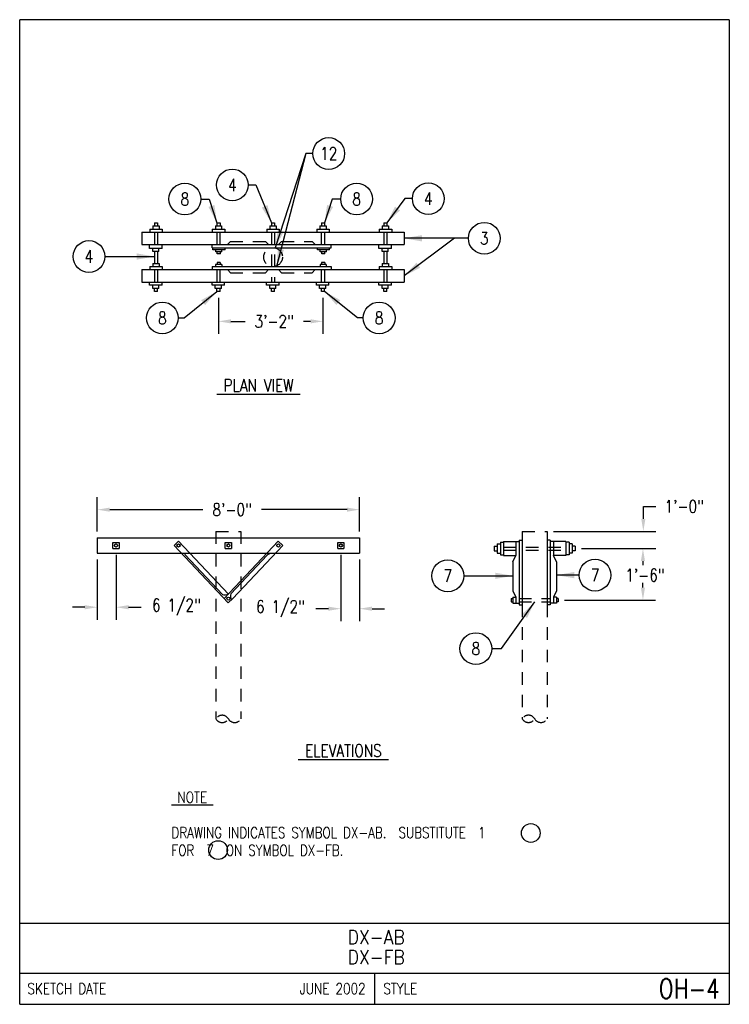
# Model space of a CAD drawing. Extents: x 0 to 7.1, y 0 to 9.85.
import ezdxf
from ezdxf.enums import TextEntityAlignment as Align

# ---------------------------------------------------------------- set-up
doc = ezdxf.new("R2010")
doc.units = 0
doc.header["$MEASUREMENT"] = 0
doc.linetypes.add('HIDDEN2', pattern=[0.1875, 0.125, -0.0625])
doc.layers.add('E-DETL', color=2, linetype='CONTINUOUS')
doc.layers.add('E-DETL-TEXT', color=3, linetype='CONTINUOUS')
doc.styles.add('ROMANS', font='ROMANS.SHX', dxfattribs={"width": 0.8})

msp = doc.modelspace()

# ---------------------------------------------------------------- linework, layer by layer
at = {"layer": 'E-DETL'}
for p, q in [((7.1036, 9.8484), (0, 9.8484)), ((0, 0), (0, 9.8484)), ((7.1036, 9.8484), (7.1036, 0)), ((4.9994, 4.6436), (4.9994, 3.9958)), ((0, 0.8125), (7.1036, 0.8125)), ((0, 0.3125), (7.1036, 0.3125)), ((3.5518, 0.3125), (3.5518, 0)), ((0, 0), (7.1036, 0))]:
    msp.add_line(p, q, dxfattribs=at)
at = {"layer": 'E-DETL', "color": 4}
for p, q in [((1.334, 7.786), (1.3965, 7.786)), ((1.334, 7.786), (1.334, 7.7548)), ((1.3496, 7.8173), (1.3809, 7.8173)), ((1.3496, 7.8173), (1.3496, 7.786)), ((1.3809, 7.8173), (1.3809, 7.786)), ((1.3965, 7.786), (1.3965, 7.7548)), ((1.959, 7.786), (2.0215, 7.786)), ((1.959, 7.786), (1.959, 7.7548)), ((1.9746, 7.8173), (2.0059, 7.8173)), ((1.9746, 7.8173), (1.9746, 7.786)), ((2.0059, 7.8173), (2.0059, 7.786)), ((2.0215, 7.786), (2.0215, 7.7548)), ((2.5049, 7.786), (2.5674, 7.786)), ((2.5049, 7.786), (2.5049, 7.7548)), ((2.5205, 7.8173), (2.5518, 7.8173)), ((2.5205, 7.8173), (2.5205, 7.786)), ((2.5518, 7.8173), (2.5518, 7.786)), ((2.5674, 7.786), (2.5674, 7.7548)), ((3.0049, 7.786), (3.0674, 7.786)), ((3.0049, 7.786), (3.0049, 7.7548)), ((3.0205, 7.8173), (3.0518, 7.8173)), ((3.0205, 7.8173), (3.0205, 7.786)), ((3.0518, 7.8173), (3.0518, 7.786)), ((3.0674, 7.786), (3.0674, 7.7548)), ((3.6299, 7.786), (3.6924, 7.786)), ((3.6299, 7.786), (3.6299, 7.7548)), ((3.6455, 7.8173), (3.6768, 7.8173)), ((3.6455, 7.8173), (3.6455, 7.786)), ((3.6768, 7.8173), (3.6768, 7.786)), ((3.6924, 7.786), (3.6924, 7.7548)), ((1.2237, 7.7235), (3.8487, 7.7235)), ((1.2237, 7.7235), (1.2237, 7.5985)), ((1.3027, 7.7548), (1.3027, 7.7235)), ((1.3027, 7.7548), (1.4277, 7.7548)), ((1.4277, 7.7548), (1.4277, 7.7235)), ((1.9277, 7.7548), (1.9277, 7.7235)), ((1.9277, 7.7548), (2.0527, 7.7548)), ((2.0527, 7.7548), (2.0527, 7.7235)), ((2.4737, 7.7548), (2.4737, 7.7235)), ((2.4737, 7.7548), (2.5987, 7.7548)), ((2.5987, 7.7548), (2.5987, 7.7235)), ((2.9737, 7.7548), (2.9737, 7.7235)), ((2.9737, 7.7548), (3.0987, 7.7548)), ((3.0987, 7.7548), (3.0987, 7.7235)), ((3.5987, 7.7548), (3.5987, 7.7235)), ((3.5987, 7.7548), (3.7237, 7.7548)), ((3.7237, 7.7548), (3.7237, 7.7235)), ((3.8487, 7.7235), (3.8487, 7.5985)), ((1.2237, 7.5985), (3.8487, 7.5985)), ((1.3003, 7.5598), (1.3003, 7.591)), ((1.4253, 7.5598), (1.4253, 7.591)), ((1.9277, 7.5673), (1.9277, 7.5985)), ((3.1174, 7.5673), (3.1174, 7.5985)), ((3.5962, 7.5598), (3.5962, 7.5985)), ((3.7212, 7.5598), (3.7212, 7.5985)), ((1.4253, 7.5598), (1.3003, 7.5598)), ((1.3315, 7.5285), (1.3315, 7.5598)), ((1.394, 7.5285), (1.3315, 7.5285)), ((1.3487, 7.5285), (1.3487, 7.411)), ((1.3799, 7.5285), (1.3799, 7.411)), ((1.394, 7.5285), (1.394, 7.5598)), ((1.9277, 7.5673), (3.1174, 7.5673)), ((1.9348, 7.5461), (1.9348, 7.5661)), ((2.0556, 7.5461), (1.9348, 7.5461)), ((1.9619, 7.5261), (1.9619, 7.5461)), ((2.0244, 7.5261), (1.9619, 7.5261)), ((1.9775, 7.5061), (1.9775, 7.5261)), ((2.0087, 7.5061), (1.9775, 7.5061)), ((2.0087, 7.5061), (2.0087, 7.5261)), ((2.0244, 7.5261), (2.0244, 7.5461)), ((2.0556, 7.5461), (2.0556, 7.5661)), ((2.9807, 7.5461), (2.9807, 7.5661)), ((3.1015, 7.5461), (2.9807, 7.5461)), ((3.0078, 7.5261), (3.0078, 7.5461)), ((3.0703, 7.5261), (3.0078, 7.5261)), ((3.0234, 7.5061), (3.0234, 7.5261)), ((3.0547, 7.5061), (3.0234, 7.5061)), ((3.0547, 7.5061), (3.0547, 7.5261)), ((3.0703, 7.5261), (3.0703, 7.5461)), ((3.1015, 7.5461), (3.1015, 7.5661)), ((3.7212, 7.5598), (3.5962, 7.5598)), ((3.6275, 7.5285), (3.6275, 7.5598)), ((3.69, 7.5285), (3.6275, 7.5285)), ((3.6446, 7.5285), (3.6446, 7.411)), ((3.6758, 7.5285), (3.6758, 7.411)), ((3.69, 7.5285), (3.69, 7.5598)), ((1.334, 7.411), (1.3965, 7.411)), ((1.334, 7.411), (1.334, 7.3798)), ((1.3965, 7.411), (1.3965, 7.3798)), ((1.9611, 7.3998), (1.9611, 7.3798)), ((2.0236, 7.3998), (1.9611, 7.3998)), ((1.9767, 7.4198), (1.9767, 7.3998)), ((2.008, 7.4198), (1.9767, 7.4198)), ((2.008, 7.4198), (2.008, 7.3998)), ((2.0236, 7.3998), (2.0236, 7.3798)), ((3.007, 7.3998), (3.007, 7.3798)), ((3.0695, 7.3998), (3.007, 7.3998)), ((3.0226, 7.4198), (3.0226, 7.3998)), ((3.0539, 7.4198), (3.0226, 7.4198)), ((3.0539, 7.4198), (3.0539, 7.3998)), ((3.0695, 7.3998), (3.0695, 7.3798)), ((3.6299, 7.411), (3.6924, 7.411)), ((3.6299, 7.411), (3.6299, 7.3798)), ((3.6924, 7.411), (3.6924, 7.3798)), ((1.2237, 7.3485), (3.8487, 7.3485)), ((1.2237, 7.3485), (1.2237, 7.2235)), ((1.3027, 7.3798), (1.3027, 7.3485)), ((1.3027, 7.3798), (1.4277, 7.3798)), ((1.4277, 7.3798), (1.4277, 7.3485)), ((1.9277, 7.3798), (3.1174, 7.3798)), ((1.9277, 7.3798), (1.9277, 7.3485)), ((3.1174, 7.3798), (3.1174, 7.3485)), ((3.5987, 7.3798), (3.5987, 7.3485)), ((3.5987, 7.3798), (3.7237, 7.3798)), ((3.7237, 7.3798), (3.7237, 7.3485)), ((3.8487, 7.3485), (3.8487, 7.2235)), ((1.2237, 7.2235), (3.8487, 7.2235)), ((1.3003, 7.1923), (1.3003, 7.2235)), ((1.4253, 7.1923), (1.3003, 7.1923)), ((1.3315, 7.161), (1.3315, 7.1923)), ((1.394, 7.161), (1.394, 7.1923)), ((1.4253, 7.1923), (1.4253, 7.2235)), ((1.9253, 7.1923), (1.9253, 7.2235)), ((2.0503, 7.1923), (1.9253, 7.1923)), ((1.9565, 7.161), (1.9565, 7.1923)), ((2.019, 7.161), (2.019, 7.1923)), ((2.0503, 7.1923), (2.0503, 7.2235)), ((2.4712, 7.1923), (2.4712, 7.2235)), ((2.5962, 7.1923), (2.4712, 7.1923)), ((2.5025, 7.161), (2.5025, 7.1923)), ((2.565, 7.161), (2.565, 7.1923)), ((2.5962, 7.1923), (2.5962, 7.2235)), ((2.9712, 7.1923), (2.9712, 7.2235)), ((3.0962, 7.1923), (2.9712, 7.1923)), ((3.0025, 7.161), (3.0025, 7.1923)), ((3.065, 7.161), (3.065, 7.1923)), ((3.0962, 7.1923), (3.0962, 7.2235)), ((3.5962, 7.1923), (3.5962, 7.2235)), ((3.7212, 7.1923), (3.5962, 7.1923)), ((3.6275, 7.161), (3.6275, 7.1923)), ((3.69, 7.161), (3.69, 7.1923)), ((3.7212, 7.1923), (3.7212, 7.2235)), ((1.394, 7.161), (1.3315, 7.161)), ((1.3496, 7.1298), (1.3496, 7.161)), ((1.3809, 7.1298), (1.3496, 7.1298)), ((1.3809, 7.1298), (1.3809, 7.161)), ((2.019, 7.161), (1.9565, 7.161)), ((1.9746, 7.1298), (1.9746, 7.161)), ((2.0059, 7.1298), (1.9746, 7.1298)), ((2.0059, 7.1298), (2.0059, 7.161)), ((2.565, 7.161), (2.5025, 7.161)), ((2.5205, 7.1298), (2.5205, 7.161)), ((2.5518, 7.1298), (2.5205, 7.1298)), ((2.5518, 7.1298), (2.5518, 7.161)), ((3.065, 7.161), (3.0025, 7.161)), ((3.0205, 7.1298), (3.0205, 7.161)), ((3.0518, 7.1298), (3.0205, 7.1298)), ((3.0518, 7.1298), (3.0518, 7.161)), ((3.69, 7.161), (3.6275, 7.161)), ((3.6455, 7.1298), (3.6455, 7.161)), ((3.6768, 7.1298), (3.6455, 7.1298)), ((3.6768, 7.1298), (3.6768, 7.161)), ((0.7772, 4.6674), (3.4022, 4.6674)), ((0.7772, 4.6674), (0.7772, 4.5112)), ((1.5456, 4.5906), (1.5911, 4.6334)), ((1.5911, 4.6334), (2.0897, 4.1036)), ((2.0468, 4.058), (2.5884, 4.6334)), ((2.5884, 4.6334), (2.6339, 4.5906)), ((3.4022, 4.6674), (3.4022, 4.5112)), ((4.9994, 4.6436), (5.0307, 4.6436)), ((4.9994, 4.6436), (4.9994, 3.9958)), ((5.0307, 4.6436), (5.0307, 3.9958)), ((5.3119, 4.6436), (5.2807, 4.6436)), ((5.2807, 4.6436), (5.2807, 3.9958)), ((5.3119, 4.6436), (5.3119, 3.9958)), ((0.9335, 4.558), (0.9335, 4.6205)), ((0.9335, 4.6205), (0.996, 4.6205)), ((0.9335, 4.558), (0.996, 4.558)), ((0.996, 4.6205), (0.996, 4.558)), ((2.0871, 4.0152), (1.5456, 4.5906)), ((2.0585, 4.558), (2.0585, 4.6205)), ((2.0585, 4.6205), (2.121, 4.6205)), ((2.0585, 4.558), (2.121, 4.558)), ((2.121, 4.6205), (2.121, 4.558)), ((2.1327, 4.058), (2.6339, 4.5906)), ((3.1835, 4.558), (3.1835, 4.6205)), ((3.1835, 4.6205), (3.246, 4.6205)), ((3.1835, 4.558), (3.246, 4.558)), ((3.246, 4.6205), (3.246, 4.558)), ((4.7494, 4.5817), (4.7494, 4.5348)), ((4.7494, 4.5817), (4.7807, 4.5817)), ((4.7494, 4.5348), (4.7807, 4.5348)), ((4.7807, 4.6052), (4.7807, 4.5114)), ((4.7807, 4.6052), (4.8119, 4.6052)), ((4.8119, 4.6208), (4.8119, 4.4958)), ((4.8119, 4.6208), (4.8432, 4.6208)), ((4.8432, 4.6286), (4.9994, 4.6286)), ((4.8432, 4.6286), (4.8432, 4.488)), ((4.9682, 4.6286), (4.9682, 4.488)), ((5.4682, 4.6286), (5.3119, 4.6286)), ((5.3432, 4.6286), (5.3432, 4.488)), ((5.4682, 4.6286), (5.4682, 4.488)), ((5.4994, 4.6208), (5.4682, 4.6208)), ((5.4994, 4.6208), (5.4994, 4.4958)), ((5.5307, 4.6052), (5.4994, 4.6052)), ((5.5307, 4.6052), (5.5307, 4.5114)), ((5.5619, 4.5817), (5.5307, 4.5817)), ((5.5619, 4.5348), (5.5307, 4.5348)), ((5.5619, 4.5817), (5.5619, 4.5348)), ((0.7772, 4.5112), (3.4022, 4.5112)), ((1.6559, 4.4962), (2.0289, 4.0998)), ((2.1138, 4.1064), (2.4766, 4.4919)), ((4.7807, 4.5114), (4.8119, 4.5114)), ((4.8119, 4.4958), (4.8432, 4.4958)), ((4.8432, 4.488), (4.9682, 4.488)), ((4.9369, 4.4255), (4.9682, 4.488)), ((5.3744, 4.4255), (5.3432, 4.488)), ((5.4682, 4.488), (5.3432, 4.488)), ((5.4994, 4.4958), (5.4682, 4.4958)), ((5.5307, 4.5114), (5.4994, 4.5114)), ((4.9369, 4.4255), (4.9369, 4.1364)), ((5.3744, 4.4255), (5.3744, 4.1364)), ((4.9369, 4.1364), (4.9682, 4.0739)), ((5.3744, 4.1364), (5.3432, 4.0739)), ((2.0871, 4.0152), (2.1327, 4.058)), ((4.9213, 4.0583), (4.9369, 4.0583)), ((4.9213, 4.0583), (4.9213, 4.027)), ((4.9369, 4.0739), (4.9369, 4.0114)), ((4.9369, 4.0739), (4.9682, 4.0739)), ((4.9682, 4.0739), (4.9682, 4.0114)), ((5.3744, 4.0739), (5.3432, 4.0739)), ((5.3432, 4.0739), (5.3432, 4.0114)), ((5.3744, 4.0739), (5.3744, 4.0114)), ((5.39, 4.0583), (5.3744, 4.0583)), ((5.39, 4.0583), (5.39, 4.027)), ((4.9213, 4.027), (4.9369, 4.027)), ((4.9369, 4.0114), (4.9682, 4.0114)), ((4.9682, 4.0114), (4.9994, 4.0114)), ((4.9994, 3.9958), (5.0307, 3.9958)), ((5.3119, 3.9958), (5.2807, 3.9958)), ((5.3432, 4.0114), (5.3119, 4.0114)), ((5.3744, 4.0114), (5.3432, 4.0114)), ((5.39, 4.027), (5.3744, 4.027))]:
    msp.add_line(p, q, dxfattribs=at)
at = {"layer": 'E-DETL', "color": 4, "linetype": 'HIDDEN2'}
for p, q in [((1.3487, 7.7235), (1.3487, 7.5985)), ((1.3799, 7.7235), (1.3799, 7.5985)), ((1.9737, 7.7235), (1.9737, 7.5985)), ((2.0049, 7.7235), (2.0049, 7.5985)), ((2.5196, 7.7235), (2.5196, 7.2235)), ((2.5508, 7.7235), (2.5508, 7.2235)), ((3.0196, 7.7235), (3.0196, 7.5985)), ((3.0508, 7.7235), (3.0508, 7.5985)), ((3.6446, 7.7235), (3.6446, 7.5985)), ((3.6758, 7.7235), (3.6758, 7.5985)), ((2.11, 7.6298), (2.0792, 7.5985)), ((2.11, 7.6298), (2.4616, 7.6298)), ((2.4616, 7.6298), (2.4923, 7.5985)), ((2.6216, 7.6298), (2.5908, 7.5985)), ((2.6216, 7.6298), (2.9285, 7.6298)), ((2.9285, 7.6298), (2.9593, 7.5985)), ((1.3487, 7.3485), (1.3487, 7.2235)), ((1.3799, 7.3485), (1.3799, 7.2235)), ((1.9737, 7.3485), (1.9737, 7.2235)), ((2.0049, 7.3485), (2.0049, 7.2235)), ((2.11, 7.3173), (2.0792, 7.3485)), ((2.11, 7.3173), (2.4616, 7.3173)), ((2.4616, 7.3173), (2.4923, 7.3485)), ((2.6216, 7.3173), (2.5908, 7.3485)), ((2.6216, 7.3173), (2.9285, 7.3173)), ((2.9285, 7.3173), (2.9593, 7.3485)), ((3.0196, 7.3485), (3.0196, 7.2235)), ((3.0508, 7.3485), (3.0508, 7.2235)), ((3.6446, 7.3485), (3.6446, 7.2235)), ((3.6758, 7.3485), (3.6758, 7.2235)), ((4.8432, 4.5739), (5.4682, 4.5739)), ((4.8432, 4.5427), (5.4682, 4.5427)), ((4.9994, 4.0582), (5.3119, 4.0582)), ((4.9994, 4.027), (5.3119, 4.027))]:
    msp.add_line(p, q, dxfattribs=at)
at = {"layer": 'E-DETL', "linetype": 'HIDDEN2'}
for p, q in [((1.9647, 4.7299), (1.9647, 2.8549)), ((1.9647, 4.7299), (2.2147, 4.7299)), ((2.2147, 4.7299), (2.2147, 2.8549)), ((5.0307, 4.7302), (5.0307, 4.6436)), ((5.0307, 4.7302), (5.2807, 4.7302)), ((5.2807, 4.7302), (5.2807, 4.6436)), ((5.0307, 3.9958), (5.0307, 2.8552)), ((5.2807, 3.9958), (5.2807, 2.8552))]:
    msp.add_line(p, q, dxfattribs=at)
at = {"layer": 'E-DETL', "color": 4}
msp.add_lwpolyline([(2.4766, 4.4919), (2.4795, 4.4942), (2.4823, 4.4965), (2.4852, 4.4987), (2.488, 4.5008), (2.4909, 4.5027), (2.4938, 4.5045), (2.4968, 4.5062), (2.4997, 4.5077), (2.5027, 4.5092), (2.5056, 4.5106)], dxfattribs=at)
at = {"layer": 'E-DETL', "linetype": 'HIDDEN2'}
msp.add_circle((2.5366, 7.4735), 0.0938, dxfattribs=at)
at = {"layer": 'E-DETL', "color": 4}
for centre in [(0.9647, 4.5893), (1.5897, 4.5893), (2.0897, 4.5893), (2.5897, 4.5893), (3.2147, 4.5893), (2.0897, 4.058)]:
    msp.add_circle(centre, 0.0156, dxfattribs=at)
for centre, radius, start, end in [((1.6902, 4.5079), 0.0363, 174.59462, 198.82245), ((2.0541, 4.1857), 0.0895, 253.65694, 293.47574), ((2.1997, 4.0812), 0.0895, 163.65726, 203.47574)]:
    msp.add_arc(centre, radius, start, end, dxfattribs=at)
at = {"layer": 'E-DETL', "linetype": 'HIDDEN2'}
for centre, start, end in [((2.0272, 2.8188), 30, 150), ((5.0932, 2.8191), 30, 150), ((2.0272, 2.891), 210, 330), ((2.1522, 2.891), 210, 330), ((5.0932, 2.8912), 210, 330), ((5.2182, 2.8912), 210, 330)]:
    msp.add_arc(centre, 0.0722, start, end, dxfattribs=at)
at = {"layer": 'E-DETL-TEXT'}
for p, q in [((2.8637, 8.5097), (2.5582, 7.5672)), ((2.8637, 8.5097), (2.5715, 7.3814)), ((2.9349, 8.5097), (2.8637, 8.5097)), ((2.2877, 8.1955), (2.3634, 8.1955)), ((2.3634, 8.1955), (2.5205, 7.8173)), ((1.8125, 8.054), (1.8971, 8.054)), ((1.8971, 8.054), (1.9746, 7.8173)), ((3.1294, 8.054), (3.0518, 7.8173)), ((3.2139, 8.054), (3.1294, 8.054)), ((3.8555, 8.0584), (3.6768, 7.8173)), ((3.9312, 8.0584), (3.8555, 8.0584)), ((4.4914, 7.6619), (3.8487, 7.6619)), ((4.3527, 7.6619), (3.8487, 7.286)), ((4.4914, 7.6619), (4.3527, 7.6619)), ((0.8527, 7.4795), (1.3487, 7.4795)), ((1.646, 6.8652), (1.9746, 7.1298)), ((3.3805, 6.8652), (3.0518, 7.1298)), ((1.9902, 7.0673), (1.9902, 6.706)), ((3.0362, 7.0673), (3.0362, 6.706)), ((1.5872, 6.8652), (1.646, 6.8652)), ((2.1152, 6.831), (2.2557, 6.831)), ((2.9112, 6.831), (2.8405, 6.831)), ((3.4392, 6.8652), (3.3805, 6.8652)), ((0.7772, 4.7299), (0.7772, 5.0727)), ((3.4022, 4.7299), (3.4022, 5.0727)), ((0.9022, 4.9477), (1.8345, 4.9477)), ((3.2772, 4.9477), (2.4193, 4.9477)), ((6.2429, 4.8552), (6.2429, 4.9802)), ((6.2429, 4.9802), (6.3679, 4.9802)), ((5.3432, 4.7302), (6.3679, 4.7302)), ((5.6244, 4.5583), (6.364, 4.5583)), ((5.6244, 4.5583), (6.364, 4.5583)), ((5.6244, 4.5583), (6.3679, 4.5583)), ((0.7772, 4.4487), (0.7772, 3.8469)), ((0.9647, 4.4955), (0.9647, 3.8469)), ((3.2147, 4.4955), (3.2147, 3.832)), ((3.4022, 4.4487), (3.4022, 3.832)), ((6.239, 4.4333), (6.239, 4.3928)), ((4.4446, 4.2857), (4.9369, 4.2857)), ((5.6003, 4.2926), (5.3739, 4.2926)), ((6.239, 4.1677), (6.239, 4.2141)), ((5.4525, 4.0427), (6.364, 4.0427)), ((0.6522, 3.9719), (0.5272, 3.9719)), ((1.0897, 3.9719), (1.2147, 3.9719)), ((3.0897, 3.957), (2.9647, 3.957)), ((3.5272, 3.957), (3.6522, 3.957)), ((4.8236, 3.5575), (5.1557, 4.027)), ((4.7256, 3.5575), (4.8236, 3.5575))]:
    msp.add_line(p, q, dxfattribs=at)
for centre, radius in [((3.0939, 8.5097), 0.159), ((2.1287, 8.1955), 0.159), ((1.6535, 8.054), 0.159), ((3.3729, 8.054), 0.159), ((4.0902, 8.0584), 0.159), ((4.6504, 7.6619), 0.159), ((0.6937, 7.4795), 0.159), ((1.4282, 6.8652), 0.159), ((3.5982, 6.8652), 0.159), ((4.2856, 4.2857), 0.159), ((5.7593, 4.2926), 0.159), ((4.5666, 3.5575), 0.159), ((5.1162, 1.7133), 0.0938), ((1.9864, 1.5429), 0.0938)]:
    msp.add_circle(centre, radius, dxfattribs=at)
for points in [[(1.8897, 7.976), (1.9746, 7.8173), (1.9491, 7.9955)], [(2.4814, 7.993), (2.5205, 7.8173), (2.4237, 7.969)], [(3.1367, 7.976), (3.0518, 7.8173), (3.0773, 7.9955)], [(3.8075, 7.9411), (3.6768, 7.8173), (3.7573, 7.9783)], [(2.6426, 7.7262), (2.5582, 7.5672), (2.5831, 7.7455)], [(4.0259, 7.6306), (3.8487, 7.6619), (4.0259, 7.6931)], [(1.1714, 7.5108), (1.3487, 7.4795), (1.1714, 7.4483)], [(2.6462, 7.5452), (2.5715, 7.3814), (2.5857, 7.5608)], [(4.0095, 7.3669), (3.8487, 7.286), (3.9721, 7.4171)], [(1.8562, 6.9943), (1.9746, 7.1298), (1.817, 7.043)], [(3.1703, 6.9943), (3.0518, 7.1298), (3.2095, 7.043)], [(2.1152, 6.8519), (2.1152, 6.8102), (1.9902, 6.831)], [(2.9112, 6.8519), (2.9112, 6.8102), (3.0362, 6.831)], [(0.9022, 4.9685), (0.9022, 4.9268), (0.7772, 4.9477)], [(3.2772, 4.9685), (3.2772, 4.9268), (3.4022, 4.9477)], [(6.2221, 4.8552), (6.2637, 4.8552), (6.2429, 4.7302)], [(6.2598, 4.4333), (6.2182, 4.4333), (6.239, 4.5583)], [(6.2182, 4.4333), (6.2598, 4.4333), (6.239, 4.5583)], [(4.7597, 4.317), (4.9369, 4.2857), (4.7597, 4.2545)], [(5.5511, 4.2614), (5.3739, 4.2926), (5.5511, 4.3239)], [(6.2598, 4.1677), (6.2182, 4.1677), (6.239, 4.0427)], [(0.6522, 3.9928), (0.6522, 3.9511), (0.7772, 3.9719)], [(1.0897, 3.9928), (1.0897, 3.9511), (0.9647, 3.9719)], [(3.0897, 3.9779), (3.0897, 3.9362), (3.2147, 3.957)], [(3.5272, 3.9779), (3.5272, 3.9362), (3.4022, 3.957)], [(5.0278, 3.9003), (5.1557, 4.027), (5.0788, 3.8642)]]:
    msp.add_solid(points, dxfattribs=at)

# ---------------------------------------------------------------- texts
at = {"layer": 'E-DETL-TEXT', "style": 'ROMANS', "width": 0.8}
for s, p in [('12', (3.0939, 8.5097)), ('4', (2.1287, 8.1955)), ('8', (1.6535, 8.054)), ('8', (3.3729, 8.054)), ('4', (4.0902, 8.0584)), ('3', (4.6504, 7.6619)), ('4', (0.6937, 7.4795)), ('8', (1.4282, 6.8652)), ('8', (3.5982, 6.8652)), ('7', (4.2856, 4.2857)), ('7', (5.7593, 4.2926)), ('8', (4.5666, 3.5575))]:
    msp.add_text(s, height=0.125, dxfattribs=at).set_placement(p, align=Align.MIDDLE)
for s, height, p in [('%%U PLAN VIEW ', 0.125, (1.9727, 6.1282)), ('%%U ELEVATIONS ', 0.125, (2.7884, 2.4749)), ('%%U NOTE ', 0.10938, (1.5197, 2.0164)), ('DRAWING INDICATES SYMBOL DX-AB.  SUBSTITUTE  1', 0.109375, (1.5197, 1.6622)), ('FOR  7  ON SYMBOL DX-FB.', 0.109375, (1.5197, 1.4851))]:
    msp.add_text(s, height=height, dxfattribs=at).set_placement(p)
at = {"layer": 'E-DETL-TEXT', "style": 'ROMANS', "width": 0.9}
for s, p in [('DX-AB', (3.5688, 0.6031)), ('DX-FB', (3.5688, 0.4031))]:
    msp.add_text(s, height=0.14, dxfattribs=at).set_placement(p, align=Align.CENTER)
at = {"layer": 'E-DETL-TEXT', "style": 'ROMANS', "width": 0.8}
for s, p in [('SKETCH DATE', (0.0773, 0.1563)), ('STYLE', (3.6406, 0.1563))]:
    msp.add_text(s, height=0.11, dxfattribs=at).set_placement(p, align=Align.MIDDLE_LEFT)
for s, height, p in [('JUNE 2002', 0.11, (3.463, 0.1563)), ('OH-4', 0.19685, (7.0055, 0.1563))]:
    msp.add_text(s, height=height, dxfattribs=at).set_placement(p, align=Align.MIDDLE_RIGHT)
at = {"layer": 'E-DETL-TEXT', "char_height": 0.125, "attachment_point": 5, "style": 'ROMANS'}
for s, insert in [('\\A1;3\'-2"', (2.5481, 6.831)), ('\\A1;1\'-0"', (6.6531, 4.9802)), ('\\A1;8\'-0"', (2.1269, 4.9477)), ('\\A1;1\'-6"', (6.2597, 4.2926)), ('\\A1;6 1/2"', (1.569, 3.9719)), ('\\A1;6 1/2"', (2.6105, 3.957))]:
    msp.add_mtext(s, dxfattribs=dict(at, insert=insert))

doc.saveas('drawing.dxf')
